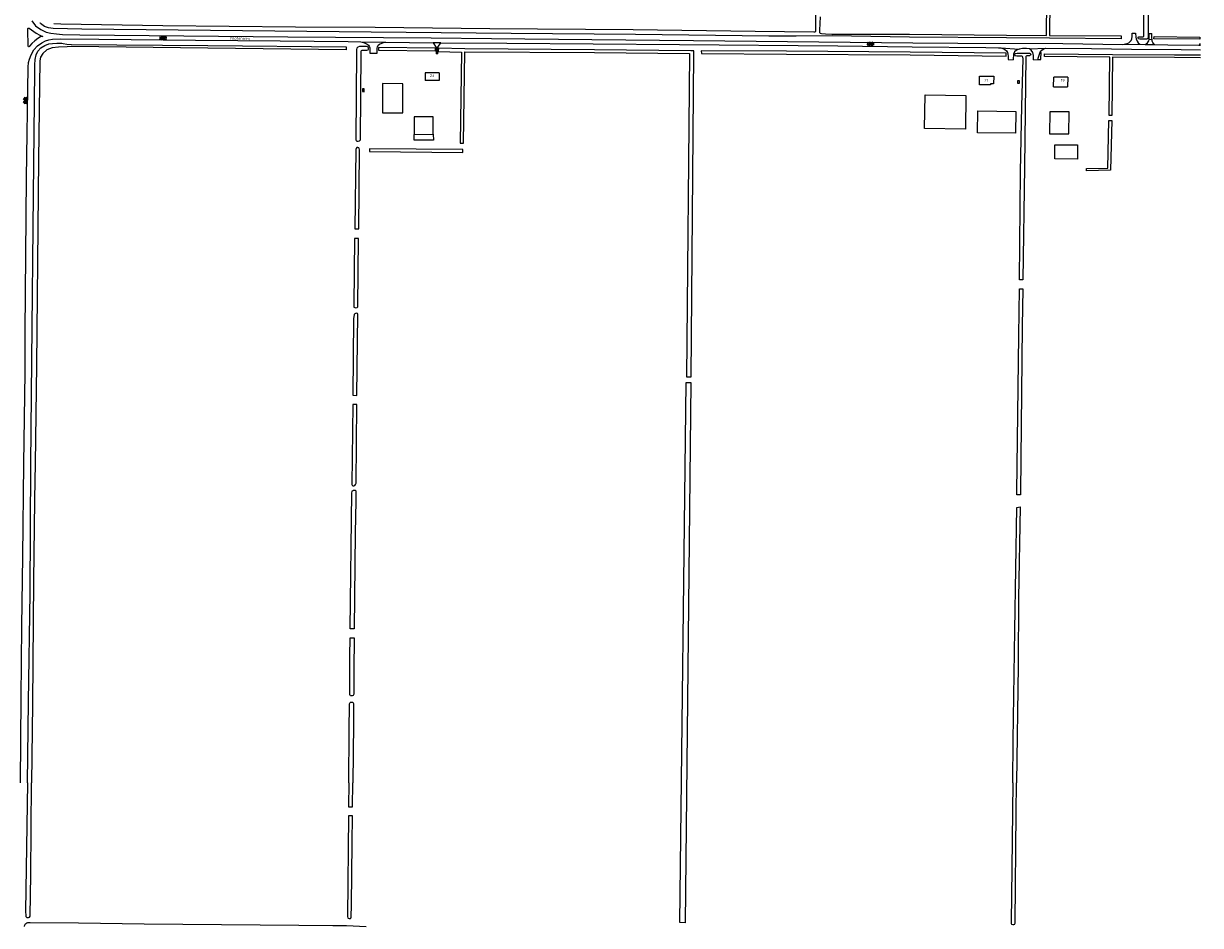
# Model space of a CAD drawing. Extents: x 168875 to 176000, y 513888 to 528000.
# Tile 99 of 106: x 174941 to 176000, y 523872 to 524684. Entities that reach past the tile are written whole.
import ezdxf

# ---------------------------------------------------------------- set-up
doc = ezdxf.new("R2010")
doc.units = 0
doc.header["$MEASUREMENT"] = 0
doc.layers.get('0').update_dxf_attribs({"linetype": 'CONTINUOUS'})
for name, color, linetype in [('BIJGEBOUW', 12, 'CONTINUOUS'), ('DAKRAND', 10, 'CONTINUOUS'), ('HOOFDGEBOUW', 1, 'CONTINUOUS'), ('HUISNUMMER', 7, 'CONTINUOUS'), ('INSTEEK_SLOOT', 72, 'CONTINUOUS'), ('KANT_VERHARDING', 252, 'CONTINUOUS'), ('SEMANTIEK', 140, 'CONTINUOUS'), ('sluitlijn_verharding', 7, 'CONTINUOUS'), ('STRAATNAAM', 7, 'CONTINUOUS')]:
    doc.layers.add(name, color=color, linetype=linetype)
doc.styles.add('ISOCP', font='ISOCP.shx', dxfattribs={"height": 1.8})

# ---------------------------------------------------------------- blocks, each defined once
blk = doc.blocks.new('S014')
at = {"color": 0}
for p, q in [((0, -0.8), (4.2, 1.7)), ((0, 0.6), (1.8, 1.7)), ((5.1, -1.5), (0, 1.4)), ((2.6, -1.5), (0, 0)), ((1.1, -1.5), (6.1, 1.4)), ((6.1, -0.8), (1.9, 1.7)), ((3.5, -1.5), (6.1, 0)), ((6.1, 0.7), (4.4, 1.7))]:
    blk.add_line(p, q, dxfattribs=at)

msp = doc.modelspace()

# ---------------------------------------------------------------- linework, layer by layer
at = {"layer": 'BIJGEBOUW'}
msp.add_lwpolyline([(175751.684, 524589.001), (175752.175, 524619.398), (175789.03, 524618.803), (175788.54, 524588.407), (175751.684, 524589.001)], dxfattribs=at)
at = {"layer": 'DAKRAND'}
for points in [[(175309.534, 524583.854), (175309.733, 524583.855), (175309.8, 524578.6), (175292.4, 524578.5), (175292.439, 524583.765), (175292.622, 524583.766)], [(175889.5, 524574.3), (175889.4, 524561.5), (175869, 524561.8), (175869.1, 524574.5), (175889.5, 524574.3)]]:
    msp.add_lwpolyline(points, dxfattribs=at)
at = {"layer": 'HOOFDGEBOUW'}
for points in [[(175315.044, 524639.075), (175311.97, 524639.075), (175311.97, 524639.185), (175302.455, 524639.185), (175302.455, 524632.315)], [(175315.044, 524639.075), (175315.044, 524632.415), (175311.97, 524632.415), (175311.97, 524632.315), (175302.455, 524632.315)], [(175813.947, 524636.045), (175813.867, 524629.306), (175810.977, 524629.34), (175810.965, 524628.34), (175801.182, 524628.456), (175801.273, 524636.195)], [(175801.273, 524636.195), (175813.947, 524636.045)], [(175867.861, 524626.594), (175867.962, 524635.243)], [(175880.601, 524635.195), (175870.833, 524635.309), (175870.832, 524635.209), (175867.962, 524635.243)], [(175880.601, 524635.195), (175880.5, 524626.496)], [(175247.605, 524624.793), (175246.002, 524624.827), (175245.945, 524622.257), (175247.548, 524622.223), (175247.605, 524624.793)], [(175282.208, 524629.42), (175264.098, 524629.459), (175264.042, 524603.13), (175282.152, 524603.091), (175282.208, 524629.42)], [(175837.092, 524631.829), (175835.331, 524631.851), (175835.307, 524629.821), (175837.068, 524629.799), (175837.092, 524631.829)], [(175867.861, 524626.594), (175880.5, 524626.496)], [(175833.885, 524604.456), (175833.655, 524584.735), (175799.315, 524585.138), (175799.546, 524604.858), (175833.885, 524604.456)], [(175881.84, 524603.931), (175864.44, 524604.089), (175864.26, 524584.319), (175881.66, 524584.161), (175881.84, 524603.931)], [(175309.534, 524583.854), (175309.453, 524599.534), (175292.541, 524599.446), (175292.622, 524583.766)], [(175292.622, 524583.766), (175309.534, 524583.854)]]:
    msp.add_lwpolyline(points, dxfattribs=at)
at = {"layer": 'INSTEEK_SLOOT'}
for points in [[(175952.703, 524733.101), (175952.7, 524730.9), (175953, 524728.9), (175953, 524671.6), (175952.5, 524670.2), (175951.6, 524669.4), (175945.3, 524669.5), (175944.2, 524669.9), (175943.8, 524670.7), (175944, 524671.3), (175944.6, 524671.5), (175947.3, 524671.5), (175948.2, 524671.6), (175948.9, 524672.2), (175949.1, 524673.5), (175949.1, 524732.4), (175949.2, 524755.5), (175951.8, 524967.4), (175952.5, 524981.5), (175952.7, 525000)], [(174968.3, 524683.6), (174974.5, 524683.3), (175066.2, 524681.9), (175185.6, 524680.7), (175257.5, 524680.3), (175360.6, 524679.1), (175489.6, 524678.1), (175599.3, 524676.8), (175652.1, 524676), (175653, 524676), (175653.8, 524676.6), (175653.9, 524677.8), (175654.8, 524771.9)], [(175864.661, 524735.857), (175864.062, 524672.742), (175928.757, 524672.342), (175928.741, 524669.842), (175864.038, 524670.24), (175825.488, 524670.65), (175738.088, 524671.35), (175668.5, 524672.4), (175636.1, 524672.1), (175611.5, 524672.3), (175491.7, 524673.8), (175379.9, 524674.6), (175253.7, 524675.8), (174993.6, 524678.5), (174967.6, 524679), (174963.6, 524679.6), (174960, 524681), (174956.4, 524683.5), (174955.925, 524684.063)], [(175657.7, 524689.7), (175657.3, 524677.6), (175657.3, 524675.4), (175657.8, 524674.8), (175658.9, 524674.5), (175662.5, 524674.2), (175668.4, 524674), (175738.112, 524673.85), (175825.512, 524673.15), (175861.562, 524672.763), (175862.161, 524735.881)], [(174944.5, 524000), (174945.5, 524072.9), (174947, 524170.8), (174947.7, 524286.5), (174948.4, 524380.6), (174949.9, 524529.4), (174951.3, 524640.9), (174951.1, 524646.4), (174951.4, 524651.3), (174952.3, 524655.3), (174954, 524658.7), (174956.7, 524661.6), (174960.3, 524663.9), (174963.8, 524665.4), (174967.1, 524665.7), (174970.9, 524665.8), (174975.5, 524665.8), (174976.7, 524665.7), (174979.9, 524665), (174984.2, 524664.7), (175106.811, 524663.75), (175231.345, 524662.436), (175231.319, 524659.936), (175106.789, 524661.25), (174984.1, 524662.8), (174980.4, 524662.6), (174972.5, 524662.4), (174966.7, 524661.7), (174961.9, 524659.8), (174958.4, 524656.6), (174956.4, 524653.4), (174955.6, 524650.1), (174954.5, 524561.4), (174952.6, 524376), (174951.4, 524287.6), (174950.8, 524255.3), (174950.9, 524255), (174950.9, 524254.2), (174950, 524182), (174949.1, 524071.2), (174948.2, 524000)], [(175958.19, 524669.807), (175958.21, 524671.807), (175999.568, 524671.384), (175999.548, 524669.384), (175958.19, 524669.807)], [(175244.795, 524657.096), (175244.8, 524658.8), (175245.2, 524659.3), (175245.8, 524659.5), (175250, 524659.6), (175251, 524660), (175251.4, 524660.5), (175251.5, 524661.6), (175251.1, 524662.2), (175250.4, 524662.6), (175249.5, 524662.8), (175243.3, 524662.8), (175241.9, 524662.4), (175240.9, 524661.4), (175240.6, 524660.2), (175240.5, 524658.7), (175240.1, 524578.8), (175240.2, 524578.2), (175241, 524577.6), (175242.1, 524577.6), (175243.3, 524578), (175244.1, 524578.8), (175244.3, 524580.1), (175244.795, 524657.096)], [(175260.413, 524661.964), (175260.387, 524659.464), (175311.587, 524658.936), (175311.613, 524661.436), (175260.413, 524661.964)], [(175314.287, 524661.347), (175314.227, 524658.347), (175335.177, 524657.93), (175333.878, 524575.913), (175336.878, 524575.866), (175338.18, 524658.141), (175454.89, 524657.45), (175540.337, 524656.562), (175537.473, 524365.511), (175541.626, 524365.51), (175544.007, 524656.535)], [(175544.008, 524659.035), (175541.51, 524659.05), (175454.91, 524659.95), (175338.219, 524660.641), (175338.223, 524660.87), (175314.287, 524661.347)], [(175544.007, 524656.535), (175544.008, 524659.035)], [(175550.721, 524658.996), (175550.942, 524656.495), (175627.392, 524656.05), (175738.688, 524655.25), (175825.085, 524654.236), (175825.115, 524656.736), (175738.712, 524657.75), (175627.408, 524658.55), (175550.721, 524658.996)], [(175840.313, 524452.781), (175837.143, 524452.781), (175838.2, 524550.2), (175839.2, 524609.3), (175840.4, 524651.7), (175840.3, 524653.2), (175839.9, 524654), (175839.2, 524654.3), (175834.8, 524654.3), (175833.6, 524654.5), (175833.1, 524655.1), (175833.1, 524655.9), (175833.7, 524656.7), (175835.1, 524657), (175846.1, 524656.9), (175846.9, 524656.6), (175847.3, 524655.9), (175847.2, 524655.1), (175846.2, 524654.4), (175843.9, 524654.4), (175843.2, 524654.1), (175842.8, 524653.8), (175841.8, 524554.3), (175840.313, 524452.781)], [(176000, 524652.75), (175976.491, 524652.95), (175920.935, 524653.243), (175920.334, 524600.677), (175917.834, 524600.705), (175918.436, 524653.263), (175859.547, 524653.871), (175859.579, 524654.8), (175859.566, 524655.682), (175859.573, 524656.371), (175920.964, 524655.737), (175976.509, 524655.45), (176000, 524655.25)], [(175897.52, 524551.078), (175897.488, 524553.078), (175916.575, 524553.381), (175917.677, 524596.261), (175920.176, 524596.197), (175919.025, 524551.419), (175897.52, 524551.078)], [(175243.4, 524570), (175243.1, 524571.2), (175242.6, 524571.7), (175241.8, 524571.9), (175241, 524571.9), (175240.2, 524571.1), (175240, 524570.3), (175239.029, 524498.736), (175242.64, 524498.691)], [(175242.64, 524498.691), (175243.4, 524570)], [(175252.22, 524570.758), (175252.198, 524568.258), (175336.366, 524567.541), (175336.388, 524570.041), (175252.22, 524570.758)], [(175242.547, 524489.902), (175238.912, 524490.043), (175238.1, 524430.2), (175238.1, 524429.3), (175238.3, 524428.3), (175239.2, 524427.8), (175240.1, 524427.7), (175241.1, 524427.8), (175241.7, 524428.5), (175241.9, 524429.2), (175242.547, 524489.902)], [(175837.961, 524259.442), (175834.864, 524259.277), (175834.9, 524261.6), (175836.6, 524402.8), (175837.054, 524444.649), (175840.194, 524444.644)], [(175840.194, 524444.644), (175839.7, 524410.9), (175838, 524261.6), (175837.961, 524259.442)], [(175241.8, 524421.7), (175241.4, 524422.5), (175240.9, 524422.7), (175239.8, 524422.6), (175239.1, 524422.3), (175238.6, 524421.5), (175237.9, 524417.6), (175237.254, 524348.937), (175241.033, 524348.842)], [(175241.033, 524348.842), (175241.8, 524421.7)], [(175536.258, 523874.158), (175531.454, 523874.387), (175537.175, 524360.502)], [(175537.175, 524360.502), (175541.564, 524360.502), (175536.258, 523874.158)], [(175240.944, 524340.48), (175237.176, 524340.626), (175236.5, 524268.7), (175236.7, 524268), (175237.2, 524267.4), (175238.1, 524267.4), (175239, 524267.6), (175239.8, 524268.5), (175240.2, 524269.8), (175240.944, 524340.48)], [(175238.524, 524138.771), (175234.919, 524138.819), (175236.5, 524261.2), (175236.7, 524262.2), (175237.1, 524263.1), (175237.5, 524263.3), (175237.7, 524263.5), (175239.3, 524263.5), (175240, 524263), (175240.1, 524262), (175240.1, 524254), (175239.5, 524224.7), (175238.524, 524138.771)], [(175831.2, 524000), (175831.6, 524038.6), (175833, 524137.4), (175834.691, 524247.921), (175837.766, 524248.487)], [(175837.766, 524248.487), (175836.3, 524166.4), (175835.9, 524105.7), (175834.6, 524000)], [(175238.1, 524079.9), (175238, 524079.3), (175237.5, 524078.7), (175236.6, 524078.4), (175235.5, 524078.4), (175235.2, 524078.5), (175234.8, 524078.9), (175234.7, 524079.2), (175234.6, 524114.1), (175234.815, 524130.709), (175238.431, 524130.66)], [(175238.431, 524130.66), (175238.1, 524101.5), (175238.1, 524079.9)], [(175233.6, 524000), (175234, 524046.8), (175234.4, 524071.3), (175234.9, 524072.5), (175235.3, 524072.8), (175236.7, 524072.8), (175237.1, 524072.6), (175237.3, 524072.6), (175237.7, 524072.2), (175237.9, 524071.6), (175238, 524070.9), (175237.9, 524053.6), (175237.3, 524000)], [(174944.5, 524000), (174942.9, 523884.4), (174943, 523880.3), (174943.1, 523879.7), (174943.6, 523879), (174943.9, 523879), (174944.1, 523878.9), (174945.4, 523878.9), (174946.5, 523879.2), (174947, 523879.9), (174947.1, 523880.2), (174947.6, 523917.2), (174948.2, 524000)], [(175233.6, 524000), (175233.422, 523978.555), (175237.1, 523978.358)], [(175237.1, 523978.358), (175237.3, 524000)], [(175831.2, 524000), (175830.4, 523922.9), (175829.6, 523874.5), (175829.7, 523873.3), (175830, 523872.7), (175831.2, 523872.4), (175831.4, 523872.5), (175832, 523872.5), (175832.9, 523872.9), (175833.1, 523873.2), (175833.3, 523873.8), (175833.2, 523874.5), (175834.2, 523972.9), (175834.6, 524000)], [(175237.027, 523970.395), (175233.354, 523970.4), (175232.6, 523879.6), (175232.7, 523878.4), (175233.1, 523878.1), (175234, 523877.8), (175234.8, 523877.8), (175235.3, 523878), (175235.4, 523878.2), (175235.6, 523878.3), (175235.9, 523879.1), (175236.1, 523890.2), (175236.8, 523945.8), (175237.027, 523970.395)], [(174941.9, 523870.8), (174942.2, 523872.1), (174942.4, 523872.3), (174942.5, 523872.6), (174942.8, 523873), (174943.2, 523873.4), (174944.1, 523874), (174944.9, 523874.3), (174946.9, 523874.4), (174990.5, 523874), (175049.6, 523873.2), (175188.8, 523871.8), (175219.4, 523871.6), (175231.5, 523871.7), (175249.3, 523870.8)]]:
    msp.add_lwpolyline(points, dxfattribs=at)
at = {"layer": 'KANT_VERHARDING'}
for points in [[(174948.5, 524686.1), (174951.8, 524681.6), (174956.7, 524678.1), (174961.3, 524675.9), (174965.7, 524674.8), (174970.8, 524674.2), (174976.1, 524673.8), (174991.6, 524673.5), (175178.9, 524671.6), (175307.7, 524670.7), (175362, 524670), (175452.3, 524669.3), (175543.9, 524668.4), (175741.3, 524666.3), (175781.8, 524665.8), (175876.1, 524665.5), (175930.1, 524664.8)], [(174958.3, 524672), (174956.4, 524671.5), (174954, 524670.2), (174951.3, 524668), (174948.4, 524665.5), (174946.5, 524663.3), (174946.3, 524662.9), (174945.9, 524662.6), (174945.6, 524662.7), (174945.3, 524663.3), (174944.9, 524678.3), (174945, 524679.1), (174945.3, 524679.5), (174946.1, 524679.5), (174952.5, 524675), (174955.6, 524673), (174958.3, 524672)], [(174938.3, 524000), (174939, 524076.3), (174939.5, 524141.1), (174940.3, 524203.9), (174941.2, 524287.2), (174942.4, 524369.4), (174942.5, 524406), (174943.8, 524544.6), (174945.1, 524644.3), (174945.5, 524648.6), (174946.3, 524651.5), (174947.8, 524655.5), (174950.3, 524660), (174953.7, 524663.6), (174957.4, 524666.3), (174960.7, 524667.9), (174963.9, 524669), (174967, 524669.4), (174974.5, 524669.7), (175008.9, 524669.5), (175095.7, 524668.6), (175172, 524668), (175233, 524667.3), (175244.4, 524667.1)], [(175244.4, 524667.1), (175246.9, 524666.5), (175248.9, 524665.7), (175250.3, 524664.9), (175251.3, 524664.1), (175252, 524663.1), (175252.5, 524661.8), (175252.7, 524659.9), (175252.664, 524657.026)], [(175259.241, 524656.968), (175259.3, 524661.3), (175259.5, 524662.7), (175260.2, 524664.1), (175261.4, 524665.1), (175265, 524666.6), (175267, 524666.9)], [(175267, 524666.9), (175309.6, 524666.3)], [(175316.6, 524666.3), (175309.6, 524666.3)], [(175309.6, 524666.3), (175312.3, 524662.1), (175312.237, 524656.3)], [(175313.868, 524656.3), (175313.9, 524662.3), (175316.6, 524666.3)], [(175316.6, 524666.3), (175375.8, 524666), (175531.3, 524664.8), (175673.6, 524663.4), (175740.6, 524662.5), (175806.8, 524662), (175818.3, 524661.8), (175820.5, 524661.6)], [(175930.1, 524664.8), (175932.6, 524665.2), (175933.9, 524665.5), (175935.4, 524666.3), (175936.7, 524667.3), (175937.6, 524668.4), (175938.2, 524669.8), (175938.4, 524671.9), (175938.405, 524674.855)], [(175941.536, 524674.875), (175941.7, 524671.2), (175942.2, 524669.7), (175943, 524667.7), (175944, 524666.1), (175945.4, 524664.9)], [(175945.4, 524664.9), (175950.2, 524664.8)], [(175950.2, 524664.8), (175951.2, 524665.4), (175952.2, 524666.2), (175953, 524667.2), (175953.5, 524668), (175953.9, 524669.1)], [(175950.2, 524664.8), (175958.6, 524664.6)], [(175953.9, 524669.1), (175953.927, 524674.714)], [(175956.4, 524669), (175953.9, 524669.1)], [(175956.4, 524669), (175956.3, 524670.8), (175956.3, 524674.657)], [(175958.6, 524664.6), (175957.6, 524665.7), (175957, 524666.6), (175956.5, 524667.8), (175956.4, 524669)], [(175958.6, 524664.6), (175970.7, 524664.4), (175998.5, 524664.2)], [(175998.5, 524664.2), (175999.4, 524664.8), (176000, 524665.6)], [(175820.5, 524661.6), (175822.3, 524661), (175823.9, 524660.2), (175825.4, 524659), (175826.3, 524657.6), (175826.8, 524655.9), (175827, 524654.2), (175826.969, 524651.187)], [(175836.9, 524660.6), (175834.5, 524659.7), (175832.7, 524658), (175831.8, 524656), (175831.544, 524650.908)], [(175846.1, 524660.7), (175843.5, 524661), (175840, 524661), (175836.9, 524660.6)], [(175849.756, 524650.862), (175849.8, 524654.9), (175849.2, 524657.6), (175847.8, 524659.6), (175846.1, 524660.7)], [(175854.1, 524651.067), (175854.1, 524652.3), (175854.2, 524653.4), (175855.9, 524657.9)], [(175855.9, 524657.9), (175857.2, 524659.7), (175858.6, 524660.6), (175859.9, 524661.2), (175860.9, 524661.4)], [(175856.4, 524651.1), (175856.4, 524652.8), (175856.8, 524656.5), (175856.8, 524657.1), (175856.4, 524657.6), (175855.9, 524657.9)], [(175860.9, 524661.4), (175902, 524661), (175938, 524660.4), (175982.5, 524660.2), (176000, 524660)], [(175998.5, 524664.2), (176000, 524664.2)]]:
    msp.add_lwpolyline(points, dxfattribs=at)
at = {"layer": 'sluitlijn_verharding'}
for points in [[(175244.4, 524667.1), (175267, 524666.9)], [(175930.1, 524664.8), (175945.4, 524664.9)], [(175938.405, 524674.855), (175941.536, 524674.875)], [(175953.927, 524674.714), (175956.3, 524674.657)], [(175252.664, 524657.026), (175259.241, 524656.968)], [(175313.868, 524656.3), (175312.237, 524656.3)], [(175820.5, 524661.6), (175836.9, 524660.6)], [(175846.1, 524660.7), (175860.9, 524661.4)], [(175826.969, 524651.187), (175831.544, 524650.908)], [(175849.756, 524650.862), (175854.1, 524651.067)], [(175854.1, 524651.067), (175856.4, 524651.1)]]:
    msp.add_lwpolyline(points, dxfattribs=at)

# ---------------------------------------------------------------- block references
at = {"layer": 'SEMANTIEK'}
for p, rotation in [((175069.6, 524670.699), 180), ((174942.55, 524617.4), 270)]:
    msp.add_blockref('S014', p, dxfattribs=dict(at, rotation=rotation))
msp.add_blockref('S014', (175700.2, 524665), dxfattribs=at)

# ---------------------------------------------------------------- texts
at = {"layer": 'HUISNUMMER', "style": 'ISOCP'}
for s, p in [('23', (175306.66, 524635.444)), ('21', (175805.664, 524631.136)), ('19', (175874.368, 524631.136))]:
    msp.add_text(s, height=2.5, dxfattribs=at).set_placement(p)
at = {"layer": 'STRAATNAAM', "style": 'ISOCP'}
msp.add_text('Pilotenweg', height=2.5, rotation=359.368801, dxfattribs=at).set_placement((175126.474, 524669.116))

doc.saveas('drawing.dxf')
